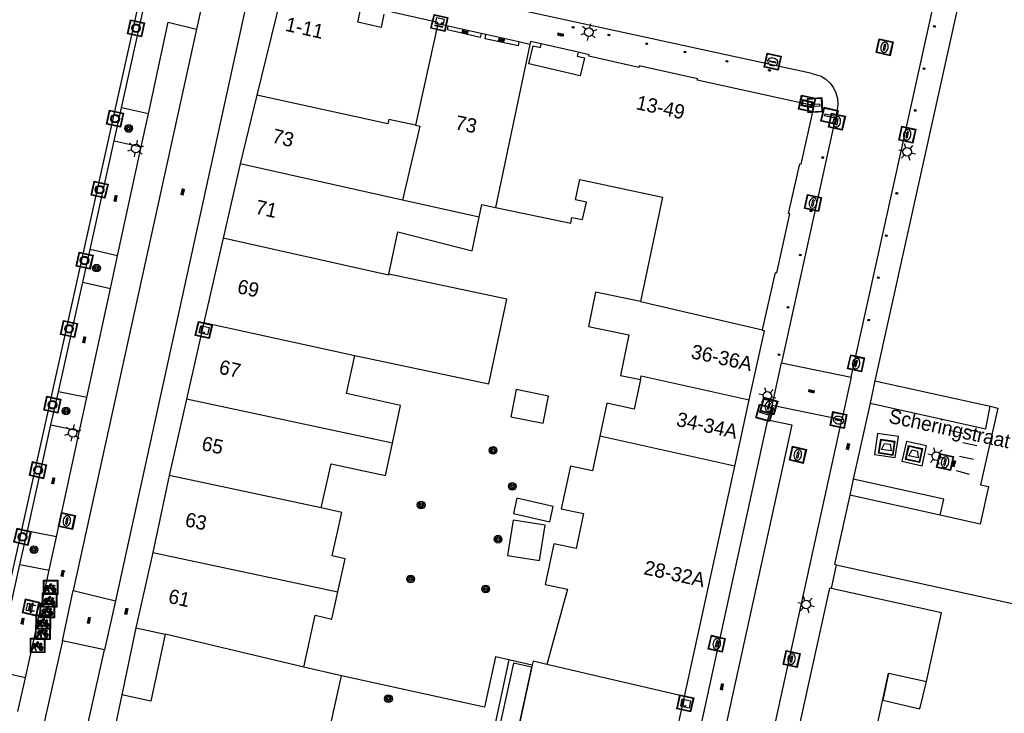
# Model space of a CAD drawing. Header units: metres. Extents: x 93870 to 95789, y 463036 to 464040.
# Tile 128 of 256: x 94283 to 94352, y 463699 to 463748. Entities that reach past the tile are written whole.
import ezdxf
from ezdxf.enums import TextEntityAlignment as Align

# ---------------------------------------------------------------- set-up
doc = ezdxf.new("R2010")
doc.units = ezdxf.units.M
doc.header["$LTSCALE"] = 25.4
for name, color, linetype in [('B_BEBOUWINGSGRENS_0', 1, 'Continuous'), ('B_LUIFEL_1', 200, 'Continuous'), ('B_OVERBOUWLIJN_LIJN_1', 7, 'Continuous'), ('B_TUSSENMUUR_0', 7, 'Continuous'), ('G_GRENS_ALGEMEEN_0', 7, 'Continuous'), ('Q_AFVAL_APART_PLAATS_0', 7, 'Continuous'), ('Q_BANK_0', 7, 'Continuous'), ('Q_BOOM_0', 3, 'Continuous'), ('Q_BRANDKRAAN_0', 5, 'Continuous'), ('Q_CAI-KAST_0', 10, 'Continuous'), ('Q_FIETSENREK_0', 6, 'Continuous'), ('Q_FIETSENREK_LIJN_0', 7, 'Continuous'), ('Q_INSPECTIE_OF_RIOOLPUT_0', 253, 'Continuous'), ('Q_KOLK_0', 254, 'Continuous'), ('Q_LICHTMAST_0', 2, 'Continuous'), ('Q_MEERRING_0', 7, 'Continuous'), ('Q_STRAATNAAMBORD_0', 7, 'Continuous'), ('Q_VERKEERSBORDPAAL_0', 40, 'Continuous'), ('S_GBKN_SYMBOOL_OV_GROOT_0', 7, 'Continuous'), ('T_HAAG_0', 87, 'Continuous'), ('T_HEK_0', 57, 'Continuous'), ('T_MUUR_30CM_0', 10, 'Continuous'), ('V_WEGGRENS_0', 7, 'Continuous'), ('W_WATERGRENS_0', 5, 'Continuous'), ('Z_GBKN_HUISNUMMER_0', 252, 'Continuous'), ('Z_STRAATNAAM_0', 252, 'Continuous')]:
    doc.layers.add(name, color=color, linetype=linetype)
doc.layers.add('Q_PAAL_STEEN_0', color=7, linetype='Continuous', true_color=0xa97373)
doc.layers.add('Q_PAALTJE_0', color=7, linetype='Continuous', true_color=0x666666)

# ---------------------------------------------------------------- blocks, each defined once
blk = doc.blocks.new('Q_AFVAL_APART_PLAATS')
for points in [[(-0.5, 0.5), (0.5, 0.5), (0.5, -0.5), (-0.5, -0.5)], [(-0.336, 0.197), (0.331, 0.197), (0.19, -0.251), (-0.196, -0.251)]]:
    blk.add_lwpolyline(points, close=True)
blk.add_lwpolyline([(-0.442, 0.464), (0.438, 0.464, -0.414214), (0.459, 0.442), (0.459, -0.437, -0.414214), (0.438, -0.459), (-0.442, -0.459, -0.414214), (-0.463, -0.437), (-0.463, 0.442, -0.414214), (-0.442, 0.464)], format="xyb")
blk = doc.blocks.new('Q_STRAATNAAMBORD')
for points in [[(-0.5, 0.5), (0.5, 0.5), (0.5, -0.5), (-0.5, -0.5)], [(-0.369, 0.22), (0.358, 0.22), (0.358, -0.214), (-0.369, -0.214)]]:
    blk.add_lwpolyline(points, close=True)
for points in [[(-0.442, 0.464), (0.438, 0.464, -0.414214), (0.459, 0.442), (0.459, -0.437, -0.414214), (0.438, -0.459), (-0.442, -0.459, -0.414214), (-0.463, -0.437), (-0.463, 0.442), (-0.463, 0.444), (-0.463, 0.446), (-0.463, 0.448), (-0.462, 0.45), (-0.461, 0.451), (-0.46, 0.453), (-0.459, 0.455), (-0.458, 0.456), (-0.457, 0.457), (-0.456, 0.459), (-0.454, 0.46), (-0.453, 0.461), (-0.451, 0.462), (-0.449, 0.462), (-0.447, 0.463), (-0.446, 0.463), (-0.444, 0.464), (-0.442, 0.464)], [(-0.287, 0.16), (0.281, 0.16, -0.414214), (0.303, 0.139), (0.303, -0.134, -0.414214), (0.281, -0.156), (-0.287, -0.156, -0.414214), (-0.308, -0.134), (-0.308, 0.139), (-0.308, 0.14), (-0.308, 0.142), (-0.307, 0.144), (-0.307, 0.146), (-0.306, 0.148), (-0.305, 0.149), (-0.304, 0.151), (-0.303, 0.152), (-0.302, 0.154), (-0.3, 0.155), (-0.299, 0.156), (-0.297, 0.157), (-0.296, 0.158), (-0.294, 0.159), (-0.292, 0.159), (-0.29, 0.16), (-0.288, 0.16), (-0.287, 0.16)]]:
    blk.add_lwpolyline(points, format="xyb")
blk = doc.blocks.new('Q_CAI-KAST')
for points in [[(-0.5, 0.5), (0.5, 0.5), (0.5, -0.5), (-0.5, -0.5)], [(-0.262, 0.264), (0.25, 0.264), (0.25, 0.187), (-0.262, 0.187)], [(-0.262, 0.107), (0.25, 0.107), (0.25, -0.332), (-0.262, -0.332)]]:
    blk.add_lwpolyline(points, close=True)
blk.add_lwpolyline([(-0.442, 0.464), (0.438, 0.464, -0.414214), (0.459, 0.442), (0.459, -0.437, -0.414214), (0.438, -0.459), (-0.442, -0.459, -0.414214), (-0.463, -0.437), (-0.463, 0.442), (-0.463, 0.444), (-0.463, 0.446), (-0.463, 0.448), (-0.462, 0.45), (-0.461, 0.451), (-0.46, 0.453), (-0.459, 0.455), (-0.458, 0.456), (-0.457, 0.457), (-0.456, 0.459), (-0.454, 0.46), (-0.453, 0.461), (-0.451, 0.462), (-0.449, 0.462), (-0.447, 0.463), (-0.446, 0.463), (-0.444, 0.464), (-0.442, 0.464)], format="xyb")
blk.add_circle((-0.177, -0.034), 0.0354)
blk = doc.blocks.new('Q_LICHTMAST')
for points in [[(-0.26, 0.15), (-0.52, 0.3)], [(0, 0.3), (0, 0.6)], [(0.26, 0.15), (0.52, 0.3)], [(-0.26, -0.15), (-0.52, -0.3)], [(0, -0.3), (0, -0.6)], [(0.26, -0.15), (0.52, -0.3)]]:
    blk.add_lwpolyline(points)
blk.add_circle((0, 0), 0.3)
blk = doc.blocks.new('Q_VERKEERSBORDPAAL')
for points in [[(-0.5, 0.5), (0.5, 0.5), (0.5, -0.5), (-0.5, -0.5)], [(-0.08, 0.333), (0.071, 0.333), (0.071, -0.329), (-0.08, -0.329)]]:
    blk.add_lwpolyline(points, close=True)
blk.add_lwpolyline([(-0.442, 0.464), (0.438, 0.464, -0.414214), (0.459, 0.442), (0.459, -0.437, -0.414214), (0.438, -0.459), (-0.442, -0.459, -0.414214), (-0.463, -0.437), (-0.463, 0.442), (-0.463, 0.444), (-0.463, 0.446), (-0.463, 0.448), (-0.462, 0.45), (-0.461, 0.451), (-0.46, 0.453), (-0.459, 0.455), (-0.458, 0.456), (-0.457, 0.457), (-0.456, 0.459), (-0.454, 0.46), (-0.453, 0.461), (-0.451, 0.462), (-0.449, 0.462), (-0.447, 0.463), (-0.446, 0.463), (-0.444, 0.464), (-0.442, 0.464)], format="xyb")
blk = doc.blocks.new('Q_PAAL_STEEN')
for points in [[(-0.5, 0.5), (0.5, 0.5), (0.5, -0.5), (-0.5, -0.5)], [(-0.08, 0.333), (0.071, 0.333), (0.071, -0.329), (-0.08, -0.329)]]:
    blk.add_lwpolyline(points, close=True)
blk.add_lwpolyline([(-0.442, 0.464), (0.438, 0.464, -0.414214), (0.459, 0.442), (0.459, -0.437, -0.414214), (0.438, -0.459), (-0.442, -0.459, -0.414214), (-0.463, -0.437), (-0.463, 0.442), (-0.463, 0.444), (-0.463, 0.446), (-0.463, 0.448), (-0.462, 0.45), (-0.461, 0.451), (-0.46, 0.453), (-0.459, 0.455), (-0.458, 0.456), (-0.457, 0.457), (-0.456, 0.459), (-0.454, 0.46), (-0.453, 0.461), (-0.451, 0.462), (-0.449, 0.462), (-0.447, 0.463), (-0.446, 0.463), (-0.444, 0.464), (-0.442, 0.464)], format="xyb")
blk = doc.blocks.new('Q_PAALTJE')
at = {"color": 251, "true_color": 0x666666, "xscale": 0.1, "yscale": 0.1, "zscale": 0.01}
blk.add_blockref('Q_PAAL_STEEN', (0, 0), dxfattribs=at)
blk = doc.blocks.new('Q_INSPECTIE_OF_RIOOLPUT')
blk.add_lwpolyline([(-0.5, 0.5), (0.5, 0.5), (0.5, -0.5), (-0.5, -0.5)], close=True)
for points in [[(-0.442, 0.464), (0.438, 0.464, -0.414214), (0.459, 0.442), (0.459, -0.437, -0.414214), (0.438, -0.459), (-0.442, -0.459, -0.414214), (-0.463, -0.437), (-0.463, 0.442), (-0.463, 0.444), (-0.463, 0.446), (-0.463, 0.448), (-0.462, 0.45), (-0.461, 0.451), (-0.46, 0.453), (-0.459, 0.455), (-0.458, 0.456), (-0.457, 0.457), (-0.456, 0.459), (-0.454, 0.46), (-0.453, 0.461), (-0.451, 0.462), (-0.449, 0.462), (-0.447, 0.463), (-0.446, 0.463), (-0.444, 0.464), (-0.442, 0.464)], [(-0.345, 0.105, 0.380426), (-0.276, -0.18)], [(-0.008, 0.266, 0.240218), (-0.345, 0.105)], [(-0.194, 0.045, 0.853344), (-0.194, -0.032)], [(0.331, 0.111, 0.240191), (-0.008, 0.266)], [(0.185, -0.032, 0.849746), (0.185, 0.045)], [(0.267, -0.176, 0.380426), (0.331, 0.111)], [(-0.276, -0.18, 0.148452), (0.012, -0.257)], [(0.012, -0.257, 0.131742), (0.267, -0.176)]]:
    blk.add_lwpolyline(points, format="xyb")
for points in [[(-0.194, 0.045), (0.185, 0.045)], [(0.185, -0.032), (-0.194, -0.032)]]:
    blk.add_lwpolyline(points)
blk = doc.blocks.new('Q_KOLK')
blk.add_lwpolyline([(-0.5, 0.5), (0.5, 0.5), (0.5, -0.5), (-0.5, -0.5)], close=True)
for points in [[(-0.442, 0.464), (0.438, 0.464, -0.414214), (0.459, 0.442), (0.459, -0.437, -0.414214), (0.438, -0.459), (-0.442, -0.459, -0.414214), (-0.463, -0.437), (-0.463, 0.442, -0.414214), (-0.442, 0.464)], [(-0.345, 0.105, 0.380426), (-0.276, -0.18)], [(-0.008, 0.266, 0.240218), (-0.345, 0.105)], [(-0.194, 0.045, 0.853344), (-0.194, -0.032)], [(0.331, 0.111, 0.240191), (-0.008, 0.266)], [(0.185, -0.032, 0.849746), (0.185, 0.045)], [(0.267, -0.176, 0.380426), (0.331, 0.111)], [(-0.276, -0.18, 0.148452), (0.012, -0.257)], [(0.012, -0.257, 0.131742), (0.267, -0.176)]]:
    blk.add_lwpolyline(points, format="xyb")
for points in [[(-0.194, 0.045), (0.185, 0.045)], [(0.185, -0.032), (-0.194, -0.032)]]:
    blk.add_lwpolyline(points)
blk = doc.blocks.new('Q_BRANDKRAAN')
blk.add_lwpolyline([(-0.5, 0.5), (0.5, 0.5), (0.5, -0.5), (-0.5, -0.5)], close=True)
for points in [[(-0.442, 0.464), (0.438, 0.464, -0.414214), (0.459, 0.442), (0.459, -0.437, -0.414214), (0.438, -0.459), (-0.442, -0.459, -0.414214), (-0.463, -0.437), (-0.463, 0.442), (-0.463, 0.444), (-0.463, 0.446), (-0.463, 0.448), (-0.462, 0.45), (-0.461, 0.451), (-0.46, 0.453), (-0.459, 0.455), (-0.458, 0.456), (-0.457, 0.457), (-0.456, 0.459), (-0.454, 0.46), (-0.453, 0.461), (-0.451, 0.462), (-0.449, 0.462), (-0.447, 0.463), (-0.446, 0.463), (-0.444, 0.464), (-0.442, 0.464)], [(-0.345, 0.105, 0.380426), (-0.276, -0.18)], [(-0.008, 0.266, 0.240218), (-0.345, 0.105)], [(-0.194, 0.045, 0.853344), (-0.194, -0.032)], [(0.331, 0.111, 0.240191), (-0.008, 0.266)], [(0.185, -0.032, 0.849746), (0.185, 0.045)], [(0.267, -0.176, 0.380426), (0.331, 0.111)], [(-0.276, -0.18, 0.148452), (0.012, -0.257)], [(0.012, -0.257, 0.131742), (0.267, -0.176)]]:
    blk.add_lwpolyline(points, format="xyb")
for points in [[(-0.194, 0.045), (0.185, 0.045)], [(0.185, -0.032), (-0.194, -0.032)]]:
    blk.add_lwpolyline(points)
blk = doc.blocks.new('Q_MEERRING')
blk.add_lwpolyline([(-0.5, 0.5), (0.5, 0.5), (0.5, -0.5), (-0.5, -0.5)], close=True)
blk.add_lwpolyline([(-0.442, 0.464), (0.438, 0.464, -0.414214), (0.459, 0.442), (0.459, -0.437, -0.414214), (0.438, -0.459), (-0.442, -0.459, -0.414214), (-0.463, -0.437), (-0.463, 0.442), (-0.463, 0.444), (-0.463, 0.446), (-0.463, 0.448), (-0.462, 0.45), (-0.461, 0.451), (-0.46, 0.453), (-0.459, 0.455), (-0.458, 0.456), (-0.457, 0.457), (-0.456, 0.459), (-0.454, 0.46), (-0.453, 0.461), (-0.451, 0.462), (-0.449, 0.462), (-0.447, 0.463), (-0.446, 0.463), (-0.444, 0.464), (-0.442, 0.464)], format="xyb")
for radius in [0.3, 0.3, 0.25, 0.25]:
    blk.add_circle((0, 0), radius)
blk = doc.blocks.new('Q_FIETSENREK')
for points in [[(-0.5, 0.5), (0.5, 0.5), (0.5, -0.5), (-0.5, -0.5)], [(-0.063, 0.145), (0.184, 0.054), (0.037, -0.093)]]:
    blk.add_lwpolyline(points, close=True)
for points in [[(-0.442, 0.464), (0.438, 0.464, -0.414214), (0.459, 0.442), (0.459, -0.437, -0.414214), (0.438, -0.459), (-0.442, -0.459, -0.414214), (-0.463, -0.437), (-0.463, 0.442), (-0.463, 0.444), (-0.463, 0.446), (-0.463, 0.448), (-0.462, 0.45), (-0.461, 0.451), (-0.46, 0.453), (-0.459, 0.455), (-0.458, 0.456), (-0.457, 0.457), (-0.456, 0.459), (-0.454, 0.46), (-0.453, 0.461), (-0.451, 0.462), (-0.449, 0.462), (-0.447, 0.463), (-0.446, 0.463), (-0.444, 0.464), (-0.442, 0.464)], [(-0.181, 0.106, 0.847256), (-0.324, -0.144)], [(-0.193, 0.075, 0.842492), (-0.305, -0.118)], [(-0.171, 0.065, 0.053288), (-0.193, 0.075)], [(-0.185, -0.134, 0.502492), (-0.147, 0.044)], [(-0.149, 0.089, 0.06236), (-0.181, 0.106)], [(-0.165, -0.161, 0.494489), (-0.125, 0.068)], [(-0.324, -0.144, 0.089606), (-0.421, -0.348)], [(-0.296, -0.162, 0.110942), (-0.375, -0.348)], [(-0.294, -0.105, 0.006942), (-0.305, -0.118)], [(-0.296, -0.162, 0.02458), (-0.283, -0.168)], [(-0.212, -0.105, 0.381614), (-0.294, -0.105)], [(-0.283, -0.168, 0.148109), (-0.198, -0.173)], [(-0.223, -0.136, 0.533998), (-0.276, -0.136)], [(-0.276, -0.136, 0.009682), (-0.271, -0.138)], [(-0.271, -0.138, 0.120201), (-0.218, -0.144)], [(-0.218, -0.144, 0.003554), (-0.223, -0.136)], [(-0.185, -0.134, 0.017985), (-0.212, -0.105)], [(-0.122, -0.348, 0.075837), (-0.198, -0.173)], [(-0.075, -0.348, 0.094234), (-0.165, -0.161)], [(0.095, -0.16, 0.385208), (0.186, -0.333)], [(0.209, -0.054, 0.224648), (0.108, -0.128)], [(0.126, -0.171, 0.376993), (0.197, -0.303)], [(0.212, -0.086, 0.20829), (0.139, -0.139)], [(0.186, -0.333, 1), (0.287, -0.06)], [(0.197, -0.303, 1), (0.276, -0.09)], [(0.287, -0.06, 0.086253), (0.238, -0.051)], [(0.276, -0.09, 0.079305), (0.241, -0.083)]]:
    blk.add_lwpolyline(points, format="xyb")
for points in [[(-0.171, 0.065), (-0.263, -0.038), (-0.239, -0.059), (-0.147, 0.044)], [(0.081, 0.221), (-0.003, 0.252), (-0.149, 0.089)], [(-0.125, 0.068), (-0.086, 0.111), (0.018, -0.131), (0.095, -0.16)], [(0.238, -0.051), (0.229, 0.053), (0.261, 0.093), (0.302, 0.078), (0.314, 0.11), (0.192, 0.155), (0.18, 0.123), (0.231, 0.104), (0.207, 0.076), (-0.04, 0.167), (0, 0.216), (0.07, 0.191), (0.081, 0.221)], [(0.209, -0.054), (0.199, 0.029), (0.057, -0.108)], [(-0.421, -0.348), (-0.375, -0.348)], [(-0.122, -0.348), (-0.075, -0.348)], [(0.057, -0.108), (0.108, -0.128)], [(0.126, -0.171), (0.253, -0.218), (0.241, -0.083)], [(0.139, -0.139), (0.222, -0.17), (0.212, -0.086)]]:
    blk.add_lwpolyline(points)
blk = doc.blocks.new('Q_BANK')
blk.add_lwpolyline([(-0.5, 0.5), (0.5, 0.5), (0.5, -0.5), (-0.5, -0.5)], close=True)
blk.add_lwpolyline([(-0.442, 0.464), (0.438, 0.464, -0.414214), (0.459, 0.442), (0.459, -0.437, -0.414214), (0.438, -0.459), (-0.442, -0.459, -0.414214), (-0.463, -0.437), (-0.463, 0.442), (-0.463, 0.444), (-0.463, 0.446), (-0.463, 0.448), (-0.462, 0.45), (-0.461, 0.451), (-0.46, 0.453), (-0.459, 0.455), (-0.458, 0.456), (-0.457, 0.457), (-0.456, 0.459), (-0.454, 0.46), (-0.453, 0.461), (-0.451, 0.462), (-0.449, 0.462), (-0.447, 0.463), (-0.446, 0.463), (-0.444, 0.464), (-0.442, 0.464)], format="xyb")
for points in [[(-0.267, 0.022), (-0.366, -0.078)], [(-0.18, 0.132), (-0.267, 0.132), (-0.267, 0.276)], [(-0.267, 0.276), (0.258, 0.276), (0.258, 0.132), (0.173, 0.132)], [(-0.18, 0.022), (-0.267, 0.022)], [(-0.267, 0.022), (-0.18, 0.022)], [(-0.18, 0.022), (-0.18, 0.132)], [(-0.18, 0.132), (-0.144, 0.132)], [(-0.144, 0.132), (-0.144, 0.022)], [(0.131, 0.132), (-0.144, 0.132)], [(0.131, 0.022), (-0.144, 0.022)], [(-0.144, 0.022), (0.131, 0.022)], [(0.131, 0.022), (-0.144, 0.022)], [(-0.144, 0.022), (0.131, 0.022)], [(-0.144, 0.022), (0.131, 0.022)], [(0.131, 0.022), (0.131, 0.132)], [(0.131, 0.132), (0.173, 0.132)], [(0.173, 0.132), (0.173, 0.022)], [(0.173, 0.022), (0.255, 0.022)], [(0.173, 0.022), (0.255, 0.022)], [(0.255, 0.022), (0.357, -0.078)], [(-0.236, -0.078), (-0.366, -0.078)], [(-0.192, -0.078), (-0.192, -0.27), (-0.236, -0.27), (-0.236, -0.078)], [(-0.236, -0.078), (-0.192, -0.078)], [(0.183, -0.078), (-0.192, -0.078)], [(0.226, -0.078), (0.226, -0.268), (0.183, -0.268), (0.183, -0.078)], [(0.183, -0.078), (0.226, -0.078)], [(0.357, -0.078), (0.226, -0.078)]]:
    blk.add_lwpolyline(points)
blk = doc.blocks.new('Q_BOOM')
for radius in [0.27, 0.18, 0.09]:
    blk.add_circle((0, 0), radius)
blk = doc.blocks.new('S_GBKN_SYMBOOL_OV_GROOT')
for points in [[(-0.21875, 0.0625), (0.21875, 0.0625)], [(-0.21875, 0), (0.21875, 0)], [(-0.1875, 0.0625), (-0.1875, 0)], [(-0.125, 0.09375), (-0.125, 0.0625)], [(-0.125, 0), (-0.125, -0.0625)], [(-0.0625, 0.0625), (-0.0625, 0)], [(0, 0.09375), (0, 0.0625)], [(0, 0), (0, -0.0625)], [(0.0625, 0.0625), (0.0625, 0)], [(0.125, 0.09375), (0.125, 0.0625)], [(0.125, 0), (0.125, -0.0625)], [(0.1875, 0.0625), (0.1875, 0)], [(-0.21875, -0.0625), (0.21875, -0.0625)], [(-0.1875, -0.0625), (-0.1875, -0.09375)], [(-0.0625, -0.0625), (-0.0625, -0.09375)], [(0.0625, -0.0625), (0.0625, -0.09375)], [(0.1875, -0.0625), (0.1875, -0.09375)]]:
    blk.add_lwpolyline(points)

msp = doc.modelspace()

# ---------------------------------------------------------------- linework, layer by layer
at = {"layer": 'B_BEBOUWINGSGRENS_0'}
for p, q in [((94301.328, 463750.181), (94299.465, 463742.596)), ((94312.11, 463747.573), (94310.561, 463740.486)), ((94312.851, 463747.403), (94312.11, 463747.573)), ((94315.479, 463746.82), (94315.155, 463746.896)), ((94318.55, 463746.139), (94317.799, 463746.308)), ((94318.55, 463746.139), (94316.149, 463734.74)), ((94299.465, 463742.596), (94298.285, 463737.795)), ((94298.285, 463737.795), (94297.101, 463732.588)), ((94315.013, 463734.049), (94309.659, 463735.248)), ((94297.101, 463732.588), (94295.758, 463726.681)), ((94295.758, 463726.681), (94294.54, 463721.327)), ((94342.689, 463722.601), (94350.764, 463720.833)), ((94294.54, 463721.327), (94293.328, 463715.993)), ((94332.891, 463716.646), (94333.906, 463721.285)), ((94317.22, 463720.1), (94319.48, 463719.64)), ((94329.365, 463700.528), (94332.891, 463716.646)), ((94293.328, 463715.993), (94292.198, 463710.613)), ((94347.253, 463713.208), (94340.929, 463714.607)), ((94317.644, 463714.399), (94317.403, 463713.326)), ((94317.385, 463712.865), (94316.997, 463710.395)), ((94292.198, 463710.613), (94291.006, 463705.334)), ((94291.006, 463705.334), (94293.06, 463704.89)), ((94305.381, 463701.976), (94302.743, 463702.591)), ((94318.723, 463702.729), (94314.728, 463684.456)), ((94343.654, 463702.165), (94346.301, 463701.588)), ((94304.243, 463696.805), (94305.381, 463701.976)), ((94290.011, 463700.651), (94287.883, 463690.674)), ((94325.462, 463682.692), (94329.365, 463700.528))]:
    msp.add_line(p, q, dxfattribs=at)
for points in [[(94353.457, 463770.553), (94353.328, 463770.581), (94342.689, 463722.601)], [(94308.355, 463748.241), (94308.149, 463747.324), (94306.52, 463747.691), (94306.779, 463748.868)], [(94312.11, 463747.573), (94312.131, 463747.667), (94308.288, 463748.533)], [(94315.155, 463746.896), (94315.089, 463746.614), (94312.792, 463747.155), (94312.851, 463747.403)], [(94317.799, 463746.308), (94317.74, 463746.045), (94315.425, 463746.535), (94315.479, 463746.82)], [(94319.349, 463746.164), (94318.594, 463746.334), (94318.55, 463746.139)], [(94321.94, 463745.582), (94321.879, 463745.32), (94322.376, 463745.205), (94322.083, 463743.939), (94318.498, 463744.769), (94318.791, 463746.036), (94319.292, 463745.912), (94319.349, 463746.164)], [(94338.437, 463741.831), (94330.261, 463743.632), (94330.281, 463743.731), (94326.202, 463744.629), (94326.18, 463744.531), (94322.691, 463745.306), (94322.71, 463745.405), (94321.94, 463745.582)], [(94334.842, 463726.179), (94335.741, 463730.188), (94335.84, 463730.171), (94336.749, 463734.285), (94336.646, 463734.309), (94337.442, 463737.786), (94337.54, 463737.765), (94338.437, 463741.831)], [(94310.561, 463740.486), (94310.855, 463740.422), (94309.659, 463735.248)], [(94316.149, 463734.74), (94321.42, 463733.63), (94321.5, 463734.04), (94322.25, 463733.88), (94322.51, 463735.1), (94321.76, 463735.26), (94322.06, 463736.68), (94327.84, 463735.46), (94326.29, 463728.16)], [(94315.013, 463734.049), (94315.2, 463734.94), (94316.149, 463734.74)], [(94308.69, 463730.07), (94309.32, 463733.04), (94314.52, 463731.7), (94315.013, 463734.049)], [(94306.32, 463724.37), (94315.69, 463722.39), (94316.95, 463728.32), (94308.69, 463730.07)], [(94326.29, 463728.16), (94323.15, 463728.82), (94322.65, 463726.42), (94325.49, 463725.82), (94324.89, 463722.99), (94326.29, 463722.7)], [(94333.906, 463721.285), (94334.961, 463726.108), (94334.831, 463726.131), (94334.842, 463726.179)], [(94308.944, 463718.248), (94309.52, 463720.88), (94305.736, 463721.724), (94306.32, 463724.37)], [(94326.29, 463722.7), (94325.86, 463720.64), (94323.94, 463721.05), (94323.453, 463718.745)], [(94319.48, 463719.64), (94319.86, 463721.54), (94317.6, 463722), (94317.22, 463720.1)], [(94350.764, 463720.833), (94351.281, 463720.709), (94350.081, 463715.345), (94350.642, 463715.219), (94350.06, 463712.588), (94347.253, 463713.208)], [(94323.453, 463718.745), (94322.94, 463716.32), (94321.39, 463716.64), (94320.76, 463713.66), (94322.31, 463713.33), (94321.79, 463710.89), (94320.24, 463711.22), (94319.64, 463708.36), (94321.19, 463708.04), (94319.75, 463702.77)], [(94303.97, 463713.718), (94304.652, 463716.81), (94308.45, 463715.99), (94308.944, 463718.248)], [(94340.929, 463714.607), (94339.862, 463709.782), (94339.992, 463709.749)], [(94317.403, 463713.326), (94319.957, 463712.754), (94320.197, 463713.827), (94317.644, 463714.399)], [(94305.122, 463707.857), (94305.63, 463710.16), (94304.72, 463710.366), (94305.409, 463713.41), (94303.97, 463713.718)], [(94316.997, 463710.395), (94319.24, 463710.043), (94319.628, 463712.513), (94317.385, 463712.865)], [(94339.992, 463709.749), (94356.573, 463706.098), (94355.635, 463701.846), (94357.905, 463701.345), (94356.113, 463693.115), (94353.822, 463693.614), (94352.778, 463688.881), (94355.076, 463688.374), (94353.28, 463680.167), (94350.968, 463680.661), (94349.933, 463675.947), (94352.228, 463675.443), (94350.385, 463667.053), (94348.09, 463667.557), (94347.05, 463662.823), (94349.334, 463662.325), (94347.545, 463654.117), (94344.551, 463654.785)], [(94302.743, 463702.591), (94303.542, 463706.212), (94304.7, 463705.94), (94305.122, 463707.857)], [(94339.623, 463708.092), (94339.519, 463708.11), (94328.916, 463659.961), (94329.043, 463659.933)], [(94346.301, 463701.588), (94347.35, 463706.396), (94339.623, 463708.092)], [(94293.06, 463704.89), (94292.04, 463700.21), (94290.011, 463700.651)], [(94319.75, 463702.77), (94318.783, 463702.996), (94318.723, 463702.729)], [(94334.147, 463658.82), (94335.408, 463664.635), (94338.054, 463664.036), (94340.371, 463674.568), (94337.724, 463675.15), (94338.425, 463678.481), (94341.109, 463677.882), (94342.127, 463682.449), (94339.446, 463683.042), (94340.177, 463686.363), (94342.823, 463685.78), (94345.139, 463696.301), (94342.499, 463696.888), (94343.654, 463702.165)]]:
    msp.add_lwpolyline(points, dxfattribs=at)
at = {"layer": 'B_LUIFEL_1'}
for points in [[(94314.728, 463684.456), (94318.693, 463702.595), (94317.418, 463702.878), (94315.874, 463695.88), (94315.552, 463695.944)], [(94343.654, 463702.165), (94343.243, 463700.28), (94345.846, 463699.667), (94346.301, 463701.588)]]:
    msp.add_lwpolyline(points, dxfattribs=at)
at = {"layer": 'B_OVERBOUWLIJN_LIJN_1'}
for p, q in [((94315.155, 463746.896), (94312.851, 463747.403)), ((94317.799, 463746.308), (94315.479, 463746.82)), ((94321.94, 463745.582), (94319.349, 463746.164))]:
    msp.add_line(p, q, dxfattribs=at)
at = {"layer": 'B_TUSSENMUUR_0'}
for p, q in [((94309.659, 463735.248), (94298.285, 463737.795)), ((94326.29, 463728.16), (94334.842, 463726.179)), ((94295.758, 463726.681), (94306.32, 463724.37)), ((94308.944, 463718.248), (94294.54, 463721.327)), ((94332.891, 463716.646), (94323.453, 463718.745)), ((94303.97, 463713.718), (94293.328, 463715.993)), ((94292.198, 463710.613), (94305.122, 463707.857)), ((94302.743, 463702.591), (94293.06, 463704.89)), ((94329.365, 463700.528), (94319.75, 463702.77))]:
    msp.add_line(p, q, dxfattribs=at)
for points in [[(94310.561, 463740.486), (94308.704, 463740.892), (94308.634, 463740.583), (94299.465, 463742.596)], [(94308.69, 463730.07), (94308.673, 463729.997), (94297.101, 463732.588)], [(94326.29, 463722.7), (94326.345, 463722.966), (94333.906, 463721.285)]]:
    msp.add_lwpolyline(points, dxfattribs=at)
at = {"layer": 'G_GRENS_ALGEMEEN_0'}
for p, q in [((94289.479, 463739.383), (94289.996, 463741.708)), ((94287.283, 463729.515), (94287.792, 463731.803)), ((94285.063, 463719.536), (94285.577, 463721.849)), ((94282.89, 463709.774), (94283.408, 463712.099))]:
    msp.add_line(p, q, dxfattribs=at)
for points in [[(94342.36, 463721.045), (94350.452, 463719.252), (94350.764, 463720.833)], [(94344.121, 463717.245), (94344.34, 463718.706), (94342.874, 463718.926), (94342.655, 463717.465), (94344.121, 463717.245)], [(94345.99, 463716.665), (94346.306, 463718.057), (94344.9, 463718.376), (94344.584, 463716.984), (94345.99, 463716.665)], [(94347.253, 463713.208), (94347.513, 463714.333), (94341.176, 463715.723)]]:
    msp.add_lwpolyline(points, dxfattribs=at)
at = {"layer": 'Q_FIETSENREK_LIJN_0'}
for p, q in [((94349.055, 463719.243), (94350.022, 463719.028)), ((94348.856, 463718.303), (94349.817, 463718.082)), ((94349.6, 463717.107), (94348.613, 463717.321)), ((94348.374, 463716.338), (94349.292, 463716.078))]:
    msp.add_line(p, q, dxfattribs=at)
at = {"layer": 'T_HAAG_0'}
msp.add_lwpolyline([(94316.161, 463703.306), (94315.384, 463699.795), (94305.381, 463701.976)], dxfattribs=at)
at = {"layer": 'T_HEK_0'}
msp.add_line((94339.992, 463709.749), (94339.623, 463708.092), dxfattribs=at)
at = {"layer": 'T_MUUR_30CM_0'}
msp.add_line((94318.723, 463702.729), (94316.161, 463703.306), dxfattribs=at)
at = {"layer": 'V_WEGGRENS_0'}
for p, q in [((94341.034, 463722.859), (94353.294, 463778.357)), ((94299.05, 463764.14), (94295.23, 463747.2)), ((94298.634, 463748.592), (94289.57, 463707.236)), ((94289.996, 463741.708), (94291.607, 463748.946)), ((94295.23, 463747.2), (94286.618, 463707.94)), ((94291.876, 463741.281), (94289.996, 463741.708)), ((94291.377, 463738.983), (94291.876, 463741.281)), ((94287.792, 463731.803), (94289.479, 463739.383)), ((94289.479, 463739.383), (94291.377, 463738.983)), ((94289.718, 463731.355), (94291.377, 463738.983)), ((94289.718, 463731.355), (94287.792, 463731.803)), ((94289.219, 463729.061), (94289.718, 463731.355)), ((94285.577, 463721.849), (94287.283, 463729.515)), ((94287.283, 463729.515), (94289.219, 463729.061)), ((94287.562, 463721.442), (94289.219, 463729.061)), ((94335.496, 463720.886), (94336.155, 463723.874)), ((94336.155, 463723.874), (94341.034, 463722.859)), ((94341.034, 463722.859), (94340.378, 463719.871)), ((94342.689, 463722.601), (94342.36, 463721.045)), ((94287.562, 463721.442), (94285.577, 463721.849)), ((94287.054, 463719.104), (94287.562, 463721.442)), ((94335.216, 463719.888), (94335.496, 463720.886)), ((94340.378, 463719.871), (94335.496, 463720.886)), ((94342.36, 463721.045), (94341.176, 463715.723)), ((94283.408, 463712.099), (94285.063, 463719.536)), ((94285.063, 463719.536), (94287.054, 463719.104)), ((94325.802, 463653.647), (94340.378, 463719.871)), ((94327.105, 463682.822), (94335.216, 463719.888)), ((94285.442, 463711.693), (94287.054, 463719.104)), ((94341.176, 463715.723), (94340.929, 463714.607)), ((94285.442, 463711.693), (94283.408, 463712.099)), ((94284.937, 463709.371), (94285.442, 463711.693)), ((94281.227, 463702.299), (94282.89, 463709.774)), ((94282.89, 463709.774), (94284.937, 463709.371)), ((94283.268, 463701.837), (94284.937, 463709.371)), ((94285.865, 463704.439), (94286.618, 463707.94)), ((94286.618, 463707.94), (94289.57, 463707.236)), ((94289.57, 463707.236), (94288.803, 463703.804)), ((94291.006, 463705.334), (94290.011, 463700.651)), ((94285.865, 463704.439), (94281.586, 463685.288)), ((94288.803, 463703.804), (94285.865, 463704.439)), ((94283.268, 463701.837), (94281.227, 463702.299)), ((94282.74, 463699.479), (94283.268, 463701.837))]:
    msp.add_line(p, q, dxfattribs=at)
for points in [[(94338.292, 463744.109), (94303.055, 463751.779), (94302.431, 463751.786), (94301.732, 463751.656)], [(94291.876, 463741.281), (94293.27, 463747.69), (94295.23, 463747.2)], [(94338.292, 463744.109), (94338.926, 463743.907), (94339.265, 463743.694), (94339.559, 463743.423), (94339.797, 463743.101), (94339.97, 463742.74), (94340.073, 463742.353), (94340.102, 463741.954), (94340.056, 463741.557), (94336.155, 463723.874)], [(94335.216, 463719.888), (94336.887, 463719.529), (94328.749, 463682.471)], [(94280.657, 463657.925), (94280.103, 463658.077), (94279.798, 463658.221), (94279.526, 463658.422), (94279.299, 463658.672), (94279.124, 463658.961), (94279.008, 463659.278), (94278.956, 463659.612), (94278.97, 463659.949), (94288.803, 463703.804)]]:
    msp.add_lwpolyline(points, dxfattribs=at)
at = {"layer": 'W_WATERGRENS_0'}
msp.add_lwpolyline([(94300.131, 463795.935), (94301.771, 463794.981), (94299.91, 463788.245), (94276.1, 463681.227)], dxfattribs=at)
at = {"layer": 'Z_STRAATNAAM_0'}
for p, q in [((94347.888, 463719.152), (94348.866, 463718.943)), ((94315.552, 463695.944), (94317.118, 463703.09))]:
    msp.add_line(p, q, dxfattribs=at)

# ---------------------------------------------------------------- block references
at = {"layer": 'Q_AFVAL_APART_PLAATS_0'}
for p, rotation in [((94343.522, 463717.962), 171.4654121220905), ((94345.432, 463717.492), 167.2168717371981)]:
    msp.add_blockref('Q_AFVAL_APART_PLAATS', p, dxfattribs=dict(at, rotation=rotation))
at = {"layer": 'Q_BANK_0', "rotation": 77.50904370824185}
msp.add_blockref('Q_BANK', (94283.655, 463706.761), dxfattribs=at)
at = {"layer": 'Q_BOOM_0'}
for p, rotation in [((94290.494, 463740.256), 77.46336464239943), ((94288.249, 463730.494), 77.45793551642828), ((94286.116, 463720.507), 77.47119229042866), ((94315.988, 463717.752), 78.69006752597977), ((94317.332, 463715.227), 167.3714277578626), ((94310.955, 463713.923), 167.8166710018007), ((94316.336, 463711.536), 81.07264387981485), ((94283.87, 463710.801), 77.4398845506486), ((94310.221, 463708.756), 77.56078686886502), ((94315.471, 463708.055), 81.07264387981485), ((94308.669, 463700.383), 167.7000366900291)]:
    msp.add_blockref('Q_BOOM', p, dxfattribs=dict(at, rotation=rotation))
at = {"layer": 'Q_BRANDKRAAN_0', "rotation": 77.55939290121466}
msp.add_blockref('Q_BRANDKRAAN', (94340.034, 463740.731), dxfattribs=at)
at = {"layer": 'Q_CAI-KAST_0'}
for p, rotation in [((94312.232, 463747.636), 167.0788175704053), ((94295.752, 463726.163), 77.18370847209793), ((94329.423, 463700.054), 77.65669749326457)]:
    msp.add_blockref('Q_CAI-KAST', p, dxfattribs=dict(at, rotation=rotation))
at = {"layer": 'Q_FIETSENREK_0'}
for p in [(94285.037, 463708.171), (94284.97, 463707.283), (94284.81, 463706.536), (94284.534, 463705.74), (94284.5, 463705.019), (94284.123, 463704.105)]:
    msp.add_blockref('Q_FIETSENREK', p, dxfattribs=at)
at = {"layer": 'Q_INSPECTIE_OF_RIOOLPUT_0'}
for p, rotation in [((94343.371, 463745.938), 77.54292104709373), ((94337.305, 463717.434), 77.61435036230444), ((94286.177, 463712.815), 77.72848608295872)]:
    msp.add_blockref('Q_INSPECTIE_OF_RIOOLPUT', p, dxfattribs=dict(at, rotation=rotation))
at = {"layer": 'Q_KOLK_0'}
for p, rotation in [((94335.543, 463744.924), 167.7200383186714), ((94344.957, 463739.816), 77.54292104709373), ((94338.367, 463735.051), 77.55939290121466), ((94341.379, 463723.827), 77.54292104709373), ((94335.28, 463720.844), 74.32794526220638), ((94340.15, 463719.865), 168.2551462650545), ((94347.604, 463716.933), 77.20996714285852), ((94331.635, 463704.221), 77.65676382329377), ((94336.868, 463703.157), 77.58703597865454)]:
    msp.add_blockref('Q_KOLK', p, dxfattribs=dict(at, rotation=rotation))
at = {"layer": 'Q_LICHTMAST_0'}
for p, rotation in [((94322.69, 463746.99), 167.7200383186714), ((94290.996, 463738.857), 168.099171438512), ((94344.948, 463738.615), 77.54292104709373), ((94335.167, 463721.555), 77.56258923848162), ((94286.581, 463718.972), 167.7579280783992), ((94346.99, 463717.346), 77.20996714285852), ((94337.89, 463706.968), 77.58703597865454)]:
    msp.add_blockref('Q_LICHTMAST', p, dxfattribs=dict(at, rotation=rotation))
at = {"layer": 'Q_MEERRING_0'}
for p, rotation in [((94291.009, 463747.262), 77.45679440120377), ((94289.546, 463740.94), 77.45679440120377), ((94288.461, 463735.976), 77.45679440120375), ((94287.414, 463731.016), 77.45793551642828), ((94286.322, 463726.238), 77.45679440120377), ((94285.162, 463720.937), 77.47119229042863), ((94284.16, 463716.363), 77.45406302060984), ((94283.068, 463711.699), 77.45679440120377)]:
    msp.add_blockref('Q_MEERRING', p, dxfattribs=dict(at, rotation=rotation))
at = {"layer": 'Q_PAAL_STEEN_0', "rotation": 93.64209617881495}
msp.add_blockref('Q_PAAL_STEEN', (94338.504, 463741.885), dxfattribs=at)
at = {"layer": 'Q_PAALTJE_0'}
for p, rotation in [((94321.587, 463747.33), 167.7200383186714), ((94346.86, 463747.402), 77.54292104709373), ((94324.086, 463746.793), 167.7200383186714), ((94326.736, 463746.193), 167.7200383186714), ((94329.415, 463745.607), 167.7200383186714), ((94332.341, 463744.952), 167.7200383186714), ((94335.322, 463744.319), 167.7200383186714), ((94346.13, 463744.434), 77.54292104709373), ((94345.527, 463741.516), 77.54292104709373), ((94339.032, 463738.225), 77.55939290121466), ((94344.227, 463735.722), 77.54292104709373), ((94338.215, 463734.498), 77.55939290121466), ((94343.497, 463732.762), 77.54292104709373), ((94337.481, 463731.416), 77.55939290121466), ((94342.936, 463729.819), 77.54292104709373), ((94336.618, 463727.751), 77.55939290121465), ((94342.265, 463726.867), 77.54292104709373), ((94335.985, 463724.444), 77.55939290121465)]:
    msp.add_blockref('Q_PAALTJE', p, dxfattribs=dict(at, rotation=rotation))
at = {"layer": 'Q_STRAATNAAMBORD_0', "rotation": 167.5773422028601}
msp.add_blockref('Q_STRAATNAAMBORD', (94337.951, 463741.989), dxfattribs=at)
at = {"layer": 'Q_VERKEERSBORDPAAL_0'}
for p, rotation in [((94339.517, 463741.143), 77.55939290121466), ((94334.976, 463720.371), 74.32794526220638)]:
    msp.add_blockref('Q_VERKEERSBORDPAAL', p, dxfattribs=dict(at, rotation=rotation))
at = {"layer": 'S_GBKN_SYMBOOL_OV_GROOT_0'}
for p, rotation in [((94314.029, 463747.009), 167.5897351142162), ((94320.711, 463746.809), 167.3401398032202), ((94316.572, 463746.433), 168.0489894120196), ((94294.285, 463735.823), 77.63794219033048), ((94289.584, 463735.373), 77.4527856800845), ((94287.398, 463725.482), 77.45378341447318), ((94338.265, 463721.872), 168.2551462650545), ((94340.823, 463718.013), 77.58703597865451), ((94348.217, 463716.817), 77.20996714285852), ((94285.231, 463715.617), 77.45406302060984), ((94285.888, 463709.145), 77.62766508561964), ((94290.344, 463706.493), 77.27597744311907), ((94283.082, 463705.808), 77.50904370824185), ((94287.717, 463705.858), 77.40227197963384), ((94331.996, 463701.215), 77.65676382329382)]:
    msp.add_blockref('S_GBKN_SYMBOOL_OV_GROOT', p, dxfattribs=dict(at, rotation=rotation))

# ---------------------------------------------------------------- texts
at = {"layer": 'Z_GBKN_HUISNUMMER_0', "linetype": 'Continuous'}
for s, rotation, p in [('1-11', 347.5, (94302.805, 463747.293)), ('13-49', 347.6, (94327.704, 463741.738)), ('73', 348.1, (94314.105, 463740.549)), ('73', 346.2, (94301.303, 463739.599)), ('71', 347.2, (94300.131, 463734.637)), ('69', 347.2, (94298.867, 463729.08)), ('36-36A', 347.7, (94331.991, 463724.231)), ('67', 347.2, (94297.587, 463723.449)), ('34-34A', 347.7, (94330.956, 463719.5)), ('65', 347.2, (94296.372, 463718.106)), ('63', 348.1, (94295.21, 463712.789)), ('28-32A', 347.7, (94328.686, 463709.121)), ('61', 347.3, (94294.041, 463707.423))]:
    msp.add_text(s, height=1, rotation=rotation, dxfattribs=at).set_placement(p, align=Align.MIDDLE)
at = {"layer": 'Z_STRAATNAAM_0', "linetype": 'Continuous'}
msp.add_text('Scheringstraat', height=1, rotation=347.93725, dxfattribs=at).set_placement((94347.888, 463719.152), align=Align.MIDDLE)

doc.saveas('drawing.dxf')
